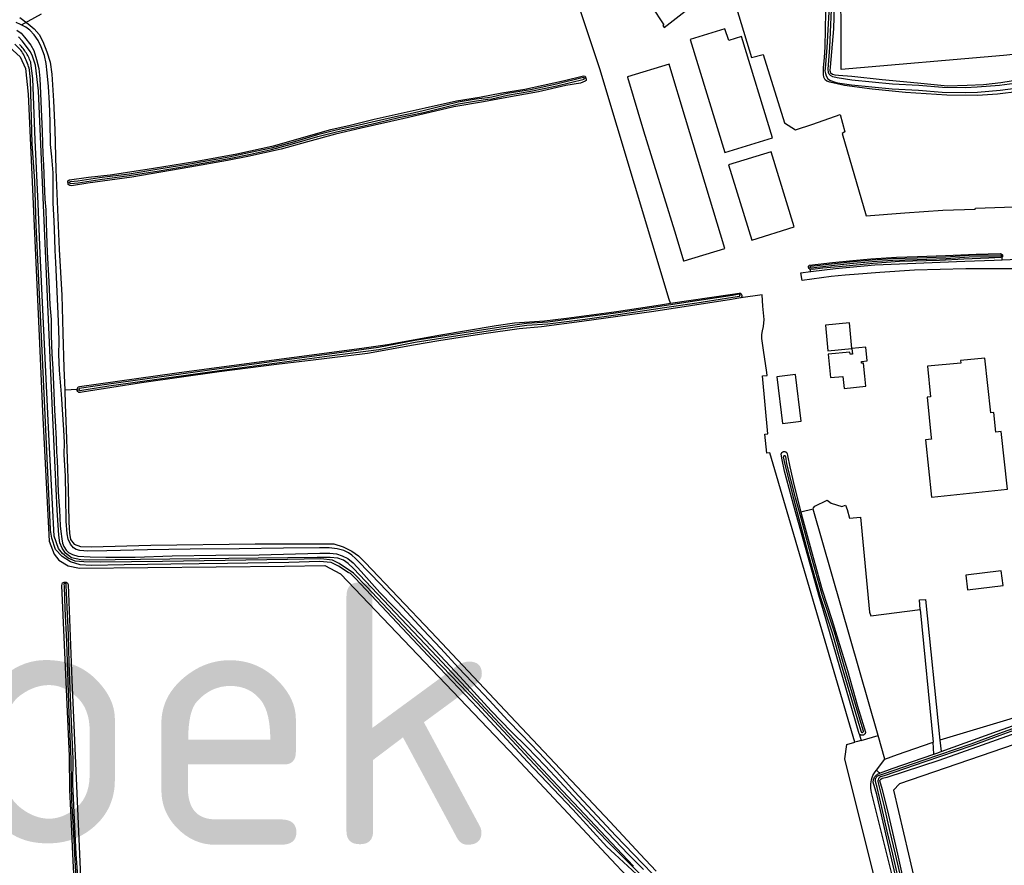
# Model space of a CAD drawing. Header units: metres. Extents: x 174423 to 175128, y 462196 to 462742.
# Tile 88 of 137: x 175053.86 to 175057.62, y 462731.38 to 462734.61. Entities that reach past the tile are written whole.
import ezdxf

# ---------------------------------------------------------------- set-up
doc = ezdxf.new("R2010")
doc.units = ezdxf.units.M
doc.layers.add('N-XX-AL-LIJN_0.20-G', color=7, linetype='Continuous', lineweight=25)
doc.layers.add('N-XX-AL-T40', color=7, linetype='Continuous', lineweight=40)
doc.styles.add('NLCS-ISO-M500-T40', font='NLCS-ISO.ttf', dxfattribs={"height": 2})

# ---------------------------------------------------------------- blocks, each defined once
blk = doc.blocks.new('Situatie')
at = {"lineweight": -3}
for p, q in [((-2.1776, 20.9745), (-2.1004, 21.0159)), ((-0.024, 20.7715), (-0.0305, 20.7718)), ((-1.9936, 20.3736), (-1.9996, 20.3707)), ((1.561, 20.0948), (1.5648, 20.0939)), ((0.8247, 20.0504), (0.8314, 20.0519)), ((0.5696, 19.9455), (0.5626, 19.9446)), ((-1.9638, 19.5844), (-2.0119, 19.5826)), ((-1.9563, 19.5825), (-1.9642, 19.581)), ((0.8429, 19.1281), (0.7957, 19.1175)), ((-2.011, 18.8448), (-2.011, 18.8502))]:
    blk.add_line(p, q, dxfattribs=at)
for points in [[(0.9282, 21.2266), (0.9206, 20.9596), (0.9076, 20.8132), (0.9063, 20.8006), (0.9068, 20.7963), (0.9077, 20.7926), (0.9165, 20.7865), (0.9248, 20.7837), (0.9396, 20.7826), (0.9899, 20.7792), (1.1062, 20.766), (1.24, 20.754), (1.3545, 20.7425), (1.4295, 20.7442), (1.4925, 20.7472), (1.5582, 20.755), (1.645, 20.769)], [(2.7061, 20.9946), (2.703, 21.005), (2.2515, 20.9282), (2.2322, 20.9262), (1.5682, 20.8578), (0.9498, 20.8039), (0.9491, 20.9745), (0.9454, 21.2351), (0.9454, 21.408), (0.9895, 21.8053), (1.0643, 22.2256)], [(0.9055, 21.0932), (0.8946, 20.8884), (0.8878, 20.8085), (0.8875, 20.7989), (0.889, 20.789), (0.892, 20.7806), (0.8988, 20.7692), (0.9082, 20.7627), (0.9269, 20.7555), (0.9356, 20.7541), (0.9882, 20.7461), (1.1435, 20.731), (1.2441, 20.7257), (1.3341, 20.7179), (1.4236, 20.7163), (1.4692, 20.7185), (1.5552, 20.7257), (1.6137, 20.7326)], [(1.6109, 20.7504), (1.5534, 20.7436), (1.468, 20.7365), (1.4234, 20.7343), (1.3351, 20.7359), (1.2453, 20.7437), (1.1449, 20.749), (0.9904, 20.764), (0.9343, 20.7725), (0.9175, 20.7767), (0.9083, 20.7813), (0.9033, 20.786), (0.9013, 20.7913), (0.9009, 20.7931), (0.9001, 20.8054), (0.9063, 20.8879), (0.915, 21.0928)], [(0.5191, 21.1401), (0.6069, 20.8502), (0.6513, 20.8618), (0.7331, 20.6015), (0.7749, 20.575), (0.8408, 20.5956), (0.9453, 20.6322), (0.9633, 20.5662), (0.9526, 20.5608), (1.0445, 20.2461), (1.1922, 20.2586), (1.3371, 20.2681), (1.4599, 20.2723), (1.461, 20.2755), (1.6822, 20.284)], [(1.6285, 20.721), (1.545, 20.71), (1.4692, 20.705), (1.3522, 20.7062), (1.194, 20.717), (1.068, 20.73), (0.9623, 20.7436), (0.9339, 20.7496), (0.9065, 20.7561), (0.8942, 20.7601), (0.8888, 20.7651), (0.8836, 20.7746), (0.8814, 20.7849), (0.8813, 20.7969), (0.8818, 20.8121), (0.8862, 20.8484), (0.8882, 20.8906), (0.8926, 21.0899)], [(0.215, 17.7061), (0.1061, 17.8142), (0.055, 17.865), (-0.0778, 18.0044), (-0.2396, 18.1756), (-0.4408, 18.3914), (-0.6382, 18.5973), (-0.8606, 18.8339), (-0.9102, 18.885), (-0.9651, 18.9211), (-0.991, 18.9344), (-1.0349, 18.9399), (-1.1622, 18.9369), (-1.4001, 18.9328), (-1.6397, 18.9291), (-1.8757, 18.9265), (-1.9397, 18.9273), (-1.9726, 18.9299), (-1.9989, 18.9414), (-2.0202, 18.959), (-2.0355, 18.9791), (-2.0524, 19.0258), (-2.0586, 19.1481), (-2.0712, 19.3874), (-2.0833, 19.6251), (-2.0938, 19.8633), (-2.1055, 20.1036), (-2.1133, 20.2937), (-2.1246, 20.5346), (-2.1338, 20.7706), (-2.1409, 20.8289), (-2.1421, 20.8325), (-2.144, 20.8375), (-2.1461, 20.8425), (-2.1482, 20.8474), (-2.1506, 20.8523), (-2.153, 20.8571), (-2.1557, 20.8618), (-2.1584, 20.8664), (-2.1613, 20.871), (-2.1643, 20.8755), (-2.1675, 20.8798), (-2.1707, 20.8841), (-2.1741, 20.8883), (-2.1777, 20.8924), (-2.1813, 20.8963), (-2.1851, 20.9002)], [(0.2978, 19.9133), (0.2934, 19.9277), (0.0285, 20.8069), (-0.1747, 21.4193), (-0.1752, 21.4204)], [(0.2744, 20.9645), (0.3659, 21.0354), (0.2642, 21.1795), (0.1686, 21.1053), (0.2187, 21.0407), (0.2252, 21.0458), (0.2726, 20.9752), (0.2686, 20.972), (0.2744, 20.9645)], [(-2.1943, 20.9544), (-2.1782, 20.943), (-2.1652, 20.9274), (-2.1416, 20.8975), (-2.1303, 20.8773), (-2.1197, 20.842), (-2.1106, 20.8082), (-2.1073, 20.7699), (-2.1051, 20.7127), (-2.1025, 20.6536), (-2.0977, 20.5674), (-2.0953, 20.4817), (-2.0937, 20.4416), (-2.0902, 20.3717), (-2.0877, 20.3096), (-2.0846, 20.2692), (-2.0812, 20.1781), (-2.0789, 20.1083), (-2.0727, 19.9964), (-2.0685, 19.9079), (-2.0643, 19.8509), (-2.0633, 19.791), (-2.0611, 19.7202), (-2.0578, 19.663), (-2.0532, 19.5733), (-2.0513, 19.5043), (-2.0489, 19.4656), (-2.0448, 19.3942), (-2.0441, 19.3464), (-2.041, 19.3158), (-2.0396, 19.2779), (-2.0388, 19.2287), (-2.0371, 19.1946), (-2.0342, 19.1582), (-2.0325, 19.1264), (-2.03, 19.0656), (-2.0274, 19.0431), (-2.0234, 19.015), (-2.0206, 18.9984), (-2.0157, 18.9864), (-2.0063, 18.9727), (-1.9973, 18.9632), (-1.9831, 18.9555), (-1.9616, 18.9489), (-1.9151, 18.947), (-1.8557, 18.9462), (-1.7432, 18.9461), (-1.6018, 18.951), (-1.4354, 18.9532), (-1.2703, 18.9543), (-1.0393, 18.9606), (-1.0008, 18.961), (-0.9761, 18.9578), (-0.9538, 18.9503), (-0.9326, 18.9407), (-0.9123, 18.9241), (-0.8811, 18.8907), (-0.8105, 18.8115), (-0.7071, 18.7052), (-0.6351, 18.6295), (-0.5052, 18.4908), (-0.3851, 18.3605), (-0.3092, 18.2815), (-0.248, 18.2211), (-0.1797, 18.1508), (-0.1257, 18.0922), (-0.0567, 18.0188), (0.0334, 17.9211), (0.1364, 17.8142), (0.1959, 17.7551)], [(0.2654, 17.7015), (0.1573, 17.8142), (0.0899, 17.8841), (0.0192, 17.9602), (-0.0676, 18.0527), (-0.1353, 18.1272), (-0.2028, 18.1995), (-0.2714, 18.2714), (-0.3221, 18.3235), (-0.3936, 18.4001), (-0.4581, 18.4696), (-0.5101, 18.5238), (-0.5773, 18.5974), (-0.6445, 18.6681), (-0.7244, 18.7539), (-0.7843, 18.8187), (-0.8418, 18.878), (-0.903, 18.9408), (-0.9176, 18.9534), (-0.9304, 18.9627), (-0.9471, 18.9706), (-0.9735, 18.9772), (-1.0036, 18.9814), (-1.0405, 18.9815), (-1.1781, 18.9799), (-1.3466, 18.9776), (-1.5332, 18.9764), (-1.6962, 18.9741), (-1.8516, 18.9702), (-1.9245, 18.969), (-1.9546, 18.9716), (-1.9686, 18.9745), (-1.979, 18.9817), (-1.9906, 18.9952), (-1.9994, 19.0136), (-2.0029, 19.0347), (-2.0064, 19.083), (-2.0078, 19.1773), (-2.0092, 19.2547), (-2.0139, 19.3374), (-2.0132, 19.3823), (-2.016, 19.4309), (-2.0251, 19.5667), (-2.0327, 19.6587), (-2.0352, 19.7177), (-2.034, 19.7693), (-2.0346, 19.8138), (-2.0371, 19.873), (-2.0415, 19.9584), (-2.0457, 20.0689), (-2.0486, 20.1139), (-2.0495, 20.1586), (-2.0521, 20.2274), (-2.0557, 20.2948), (-2.0565, 20.4107), (-2.062, 20.471), (-2.0663, 20.5188), (-2.0676, 20.6057), (-2.0701, 20.6764), (-2.0744, 20.7395), (-2.0797, 20.7913), (-2.0832, 20.8266), (-2.0896, 20.8574), (-2.1019, 20.8913), (-2.1135, 20.9144), (-2.1287, 20.9366), (-2.1451, 20.9541), (-2.1604, 20.9659), (-2.1807, 20.976), (-2.1976, 20.9839)], [(-2.1831, 21.0024), (-2.152, 20.9787), (-2.1292, 20.959), (-2.1097, 20.9374), (-2.0956, 20.9116), (-2.0806, 20.8721), (-2.0682, 20.8322), (-2.0609, 20.7871), (-2.055, 20.6851), (-2.0494, 20.5747), (-2.0463, 20.4233), (-2.034, 20.1182), (-2.0237, 19.9445), (-2.0188, 19.7995), (-2.0151, 19.6669), (-2.0119, 19.5826), (-2.0099, 19.528), (-2.0063, 19.4327), (-1.9988, 19.2092), (-1.9971, 19.0796), (-1.9944, 19.0376), (-1.9908, 19.0132), (-1.9761, 18.9946), (-1.9514, 18.9869), (-1.9114, 18.9845), (-1.6834, 18.9916), (-1.2864, 18.9962), (-0.9864, 18.9959), (-0.9501, 18.9845), (-0.9168, 18.9679), (-0.8921, 18.9512), (-0.8665, 18.9252), (-0.6144, 18.6609), (-0.3118, 18.3392), (0.0686, 17.9369), (0.1832, 17.8142), (0.2442, 17.7489)], [(0.6871, 20.5442), (0.5688, 20.9296), (0.5208, 20.9143), (0.505, 20.9591), (0.3734, 20.9187), (0.5055, 20.4885), (0.6871, 20.5442)], [(0.1681, 17.7378), (0.0856, 17.8142), (0.0558, 17.8418), (-0.0739, 17.984), (-0.2468, 18.1651), (-0.4378, 18.3708), (-0.607, 18.5488), (-0.8431, 18.8012), (-0.9043, 18.8655), (-0.9225, 18.8834), (-0.9312, 18.8868), (-0.9679, 18.9112), (-0.9961, 18.9259), (-1.0405, 18.9291), (-1.1573, 18.9256), (-1.3909, 18.9215), (-1.6077, 18.9184), (-1.7857, 18.916), (-1.9109, 18.9141), (-1.9529, 18.9166), (-1.9897, 18.9275), (-2.0218, 18.948), (-2.047, 18.975), (-2.061, 19.0182), (-2.0661, 19.0483), (-2.0661, 19.0522), (-2.0783, 19.2948), (-2.0879, 19.5144), (-2.1034, 19.8419), (-2.1205, 20.2123), (-2.1268, 20.3797), (-2.1361, 20.5214), (-2.1422, 20.7645), (-2.1465, 20.802), (-2.1468, 20.8031), (-2.1484, 20.8092), (-2.1502, 20.8153), (-2.1521, 20.8214), (-2.1542, 20.8274), (-2.1565, 20.8334), (-2.1589, 20.8393), (-2.1614, 20.8451), (-2.1641, 20.8509), (-2.1669, 20.8566), (-2.1699, 20.8622), (-2.173, 20.8678), (-2.1762, 20.8732), (-2.1796, 20.8786), (-2.202, 20.9015)], [(0.1576, 17.7682), (0.1139, 17.8142), (-0.1331, 18.0749), (-0.5914, 18.5652), (-0.9104, 18.9029), (-0.9308, 18.9212), (-0.9494, 18.9336), (-0.9711, 18.9416), (-0.9994, 18.9439), (-1.0488, 18.9449), (-1.7228, 18.9372), (-1.9158, 18.9346), (-1.9504, 18.9349), (-1.9858, 18.9426), (-2.0091, 18.9606), (-2.0218, 18.9799), (-2.0304, 18.9999), (-2.0344, 19.0289), (-2.0405, 19.1242), (-2.0604, 19.5309), (-2.1128, 20.7232), (-2.1231, 20.8206), (-2.1322, 20.8475), (-2.1359, 20.8593), (-2.1445, 20.8731), (-2.1574, 20.8922), (-2.174, 20.9136), (-2.1881, 20.9289)], [(-2.2361, 20.9012), (-2.1818, 20.8522), (-2.1624, 20.8078), (-2.1514, 20.7107), (-2.1096, 19.7893), (-2.0968, 19.5002), (-2.0713, 19.0072), (-2.0529, 18.9576), (-2.0347, 18.9345), (-1.9989, 18.9123), (-1.9564, 18.9038), (-1.1738, 18.9115), (-1.0203, 18.9142), (-0.9608, 18.8824), (-0.2914, 18.1826), (0.0524, 17.8142), (0.1502, 17.7094)], [(0.3556, 20.6182), (0.2961, 20.8163), (0.2938, 20.8242), (0.1338, 20.7761), (0.1342, 20.7748), (0.1956, 20.5702), (0.3133, 20.1888), (0.334, 20.1218), (0.3483, 20.0755), (0.3486, 20.0746), (0.3499, 20.075), (0.5049, 20.1219), (0.3556, 20.6182)], [(-1.9996, 20.3707), (-2.0003, 20.3748), (-2, 20.3794), (-1.9941, 20.3843), (-1.9214, 20.3946), (-1.8387, 20.4031), (-1.698, 20.4244), (-1.6018, 20.4396), (-1.5085, 20.4551), (-1.3556, 20.4825), (-1.2104, 20.5147), (-1.0999, 20.5461), (-0.9974, 20.5755), (-0.924, 20.5926), (-0.8324, 20.6152), (-0.6375, 20.6585), (-0.5177, 20.6846), (-0.4307, 20.6995), (-0.3445, 20.715), (-0.2575, 20.73), (-0.1876, 20.7451), (-0.1061, 20.7622), (-0.034, 20.7799), (-0.0279, 20.779), (-0.0258, 20.7759), (-0.024, 20.7715)], [(-0.024, 20.7715), (-0.0237, 20.7679), (-0.0237, 20.7629), (-0.027, 20.7598), (-0.0449, 20.7523), (-0.1015, 20.7428), (-0.2057, 20.7189), (-0.3396, 20.6945), (-0.415, 20.6814), (-0.5275, 20.6624), (-0.6197, 20.6404), (-0.718, 20.6182), (-0.8816, 20.5802), (-0.98, 20.5578), (-1.0861, 20.5286), (-1.187, 20.5009), (-1.3144, 20.4728), (-1.3917, 20.4572), (-1.5353, 20.4316), (-1.7568, 20.3942), (-1.9245, 20.3708), (-1.9861, 20.3611), (-1.9932, 20.3616), (-1.9989, 20.3666), (-1.9996, 20.3707)], [(-1.9936, 20.3736), (-1.9923, 20.3706), (-1.9894, 20.3701), (-1.9614, 20.373), (-1.8785, 20.3849), (-1.766, 20.3998), (-1.6522, 20.4184), (-1.5336, 20.4379), (-1.3853, 20.4645), (-1.303, 20.4817), (-1.2236, 20.4989), (-1.1431, 20.5207), (-1.0467, 20.5492), (-0.976, 20.5666), (-0.8879, 20.5858), (-0.8223, 20.6014), (-0.7377, 20.6209), (-0.6932, 20.6299), (-0.6437, 20.641), (-0.5618, 20.6611), (-0.5102, 20.6738), (-0.442, 20.6851), (-0.3987, 20.6908), (-0.3826, 20.6928), (-0.3231, 20.7064), (-0.2345, 20.7215), (-0.1357, 20.742), (-0.0315, 20.7676), (-0.0305, 20.7686), (-0.0305, 20.7718), (-0.0314, 20.7731), (-0.0329, 20.7735), (-0.137, 20.7479), (-0.2356, 20.7274), (-0.3242, 20.7123), (-0.3837, 20.6988), (-0.3994, 20.6967), (-0.4429, 20.6911), (-0.5114, 20.6797), (-0.5633, 20.667), (-0.6451, 20.6469), (-0.6945, 20.6358), (-0.7389, 20.6268), (-0.8236, 20.6073), (-0.8892, 20.5916), (-0.9774, 20.5725), (-1.0483, 20.555), (-1.1447, 20.5264), (-1.225, 20.5047), (-1.3042, 20.4876), (-1.3864, 20.4703), (-1.5346, 20.4438), (-1.6531, 20.4243), (-1.7669, 20.4058), (-1.8794, 20.3909), (-1.9622, 20.379), (-1.9901, 20.3761), (-1.9921, 20.3766), (-1.9936, 20.3736)], [(0.6081, 20.1539), (0.7705, 20.2041), (0.6821, 20.4904), (0.5201, 20.4407), (0.6081, 20.1539)], [(0.8247, 20.0504), (0.8247, 20.055), (0.8285, 20.0582), (0.829, 20.0585), (0.9168, 20.0686), (0.9935, 20.0761), (1.062, 20.0827), (1.1608, 20.0888), (1.2399, 20.0914), (1.3478, 20.0959), (1.464, 20.1011), (1.5558, 20.1031), (1.5596, 20.1014), (1.564, 20.0981), (1.5648, 20.0939)], [(0.8314, 20.0519), (0.8309, 20.0509), (0.832, 20.0493), (0.8343, 20.0483), (0.9241, 20.0584), (0.9829, 20.0647), (1.0678, 20.0727), (1.1458, 20.0781), (1.2392, 20.0805), (1.3491, 20.0842), (1.4371, 20.0899), (1.5597, 20.0922), (1.561, 20.0935), (1.561, 20.0948), (1.561, 20.096), (1.5596, 20.0972), (1.4369, 20.0949), (1.3489, 20.0892), (1.2391, 20.0855), (1.1455, 20.0831), (1.0674, 20.0777), (0.9824, 20.0697), (0.9236, 20.0633), (0.8338, 20.0533), (0.8319, 20.0529), (0.8314, 20.0519)], [(1.5648, 20.0939), (1.5651, 20.0902), (1.5637, 20.0885)], [(0.8319, 20.0341), (0.8339, 20.0344), (0.9272, 20.0455), (1.0775, 20.0602), (1.4212, 20.0742), (1.5322, 20.077), (1.5638, 20.0789), (1.5637, 20.0885), (1.558, 20.0875), (1.5127, 20.0857), (1.4173, 20.0818), (1.3238, 20.0764), (1.1716, 20.0725), (1.0714, 20.0653), (0.9682, 20.0549), (0.8794, 20.0469), (0.8394, 20.0421), (0.8302, 20.0428), (0.8319, 20.0341)], [(1.5638, 20.0789), (1.5932, 20.0806), (1.6673, 20.0824), (1.7342, 20.0799), (1.7852, 20.0792), (1.813, 20.0794)], [(1.719, 20.044), (1.509, 20.0442), (1.4252, 20.0452), (1.2285, 20.04), (1.0967, 20.0302), (1.0154, 20.0241), (0.9642, 20.0202), (0.9105, 20.0152), (0.8011, 20.0002), (0.7954, 20.0297), (0.8319, 20.0341)], [(0.8302, 20.0428), (0.8256, 20.0464), (0.8247, 20.0504)], [(-1.9642, 19.581), (-1.9635, 19.5879), (-1.9611, 19.5948), (-1.9559, 19.5962), (-1.8109, 19.617), (-1.5841, 19.6485), (-1.3765, 19.6766), (-0.8791, 19.7423), (-0.7816, 19.7561), (-0.5853, 19.7917), (-0.3669, 19.8285), (-0.2964, 19.8391), (-0.1829, 19.8467), (-0.0986, 19.8566), (0.0919, 19.8815), (0.2599, 19.9077), (0.2978, 19.9133), (0.5254, 19.9469), (0.5602, 19.9518), (0.5647, 19.9515), (0.5682, 19.949), (0.5696, 19.9455)], [(0.5696, 19.9455), (0.5701, 19.9441), (0.5703, 19.9391), (0.5675, 19.9352), (0.5666, 19.9346), (0.5658, 19.934), (0.5304, 19.9278), (0.3745, 19.9032), (0.2351, 19.8818), (-0.0402, 19.8433), (-0.1941, 19.823), (-0.2786, 19.8159), (-0.4138, 19.7963), (-0.5851, 19.7708), (-0.6816, 19.7532), (-0.8576, 19.7217), (-1.0751, 19.6949), (-1.2039, 19.6799), (-1.4228, 19.6518), (-1.7188, 19.6104), (-1.9461, 19.575), (-1.9517, 19.5727), (-1.9586, 19.5735), (-1.9624, 19.5771), (-1.9642, 19.581)], [(0.5626, 19.9446), (0.5618, 19.9474), (0.5607, 19.9484), (0.5354, 19.9432), (0.3982, 19.9225), (0.2744, 19.9037), (0.0982, 19.8774), (-0.0287, 19.8603), (-0.1697, 19.8416), (-0.2508, 19.8367), (-0.3396, 19.824), (-0.5143, 19.7974), (-0.6773, 19.7714), (-0.8152, 19.7445), (-1.0029, 19.7195), (-1.4228, 19.6634), (-1.8446, 19.6053), (-1.9479, 19.5893), (-1.9568, 19.5881), (-1.9579, 19.5866), (-1.9563, 19.5825), (-1.9545, 19.5813), (-1.9468, 19.5824), (-1.8436, 19.5984), (-1.4218, 19.6565), (-1.002, 19.7125), (-0.8141, 19.7376), (-0.676, 19.7645), (-0.5132, 19.7905), (-0.3386, 19.817), (-0.2501, 19.8297), (-0.1691, 19.8346), (-0.0277, 19.8533), (0.0991, 19.8704), (0.2755, 19.8968), (0.3992, 19.9156), (0.5365, 19.9363), (0.5611, 19.9406), (0.5627, 19.9418), (0.5626, 19.9446)], [(1.0014, 18.2405), (0.6768, 19.3431), (0.6663, 19.3418), (0.6577, 19.4138), (0.6691, 19.4152), (0.6497, 19.6368), (0.6671, 19.6383), (0.6651, 19.6491), (0.6527, 19.7348), (0.6472, 19.7796), (0.6471, 19.7949), (0.6496, 19.8087), (0.6533, 19.8254), (0.6551, 19.8521), (0.6505, 19.9023), (0.6478, 19.9449), (0.5666, 19.9346)], [(0.9902, 19.7411), (0.9805, 19.8383), (0.8893, 19.8293), (0.899, 19.7317), (0.99, 19.7408)], [(0.99, 19.7408), (0.9921, 19.7197), (0.9831, 19.7188), (0.9823, 19.7272), (0.9002, 19.7191), (0.909, 19.63), (0.9557, 19.6346), (0.9602, 19.5887), (1.0427, 19.5969), (1.0389, 19.635), (1.0339, 19.6854), (1.0269, 19.6847), (1.0262, 19.6918), (1.0481, 19.694), (1.0429, 19.7464), (0.9902, 19.7411)], [(0.9902, 19.7411), (0.99, 19.7411), (0.99, 19.7408)], [(1.5389, 19.4218), (1.5315, 19.4969), (1.5196, 19.4958), (1.4973, 19.7043), (1.4045, 19.6953), (1.4055, 19.6854), (1.2784, 19.673), (1.2898, 19.5567), (1.2776, 19.5555), (1.2928, 19.4), (1.2933, 19.3949), (1.2712, 19.3925), (1.2939, 19.1737), (1.5839, 19.2042), (1.5594, 19.424), (1.5389, 19.4218)], [(0.7969, 19.4634), (0.7756, 19.642), (0.7039, 19.6334), (0.7252, 19.4548), (0.7969, 19.4634)], [(1.3301, 18.2049), (1.5454, 18.2823), (1.7032, 18.3385), (1.8478, 18.3883), (1.8528, 18.3921), (1.854, 18.3952), (1.853, 18.4031), (1.8333, 18.543), (1.8007, 18.8126), (1.7887, 18.8617), (1.7828, 18.9077), (1.7589, 19.1042), (1.7398, 19.2505), (1.7221, 19.3969), (1.7159, 19.4991), (1.7119, 19.5347), (1.6858, 19.5324), (1.7653, 18.8601), (1.7654, 18.8454), (1.7484, 18.842), (1.8117, 18.3987), (1.5931, 18.3283), (1.3258, 18.2484), (1.3301, 18.2049)], [(1.0176, 18.2727), (0.8815, 18.7416), (0.867, 18.7914), (0.7691, 19.1407), (0.7337, 19.2732), (0.7247, 19.316), (0.7206, 19.3377), (0.7207, 19.3387), (0.7209, 19.3397), (0.7213, 19.3407), (0.7217, 19.3416), (0.7222, 19.3425), (0.7227, 19.3434), (0.7233, 19.3441), (0.724, 19.3449), (0.7248, 19.3456), (0.7256, 19.3462), (0.7265, 19.3467), (0.7274, 19.3472), (0.7283, 19.3475), (0.7293, 19.3478), (0.7303, 19.348), (0.7313, 19.3481), (0.7323, 19.3482), (0.7333, 19.3481), (0.7343, 19.348), (0.7353, 19.3477), (0.7363, 19.3474), (0.7372, 19.347), (0.7381, 19.3465), (0.739, 19.3459), (0.7397, 19.3453), (0.7405, 19.3446), (0.7412, 19.3439), (0.7418, 19.343), (0.7423, 19.3422), (0.7427, 19.3413), (0.7445, 19.3326), (0.7535, 19.2893), (0.7697, 19.2174), (0.7957, 19.1175), (0.8008, 19.0979), (0.8382, 18.9578), (0.8771, 18.8213), (0.9133, 18.7078), (0.9378, 18.6299), (0.9731, 18.5142), (1.0115, 18.3772), (1.0421, 18.2783), (1.0419, 18.2772), (1.0416, 18.276), (1.0413, 18.2749), (1.0408, 18.2739), (1.0402, 18.2729), (1.0395, 18.2719), (1.0388, 18.271), (1.038, 18.2702), (1.0371, 18.2694), (1.0361, 18.2687), (1.0351, 18.2681), (1.0341, 18.2676), (1.033, 18.2672), (1.0319, 18.2669), (1.0307, 18.2667), (1.0295, 18.2666), (1.0284, 18.2666), (1.0272, 18.2667), (1.0261, 18.2669), (1.0249, 18.2672), (1.0238, 18.2676), (1.0228, 18.268), (1.0218, 18.2686), (1.0208, 18.2693), (1.0199, 18.27), (1.0191, 18.2708), (1.0183, 18.2717), (1.0176, 18.2727)], [(1.0115, 18.3261), (1.0254, 18.2802), (1.0256, 18.2799), (1.0258, 18.2795), (1.0261, 18.2792), (1.0264, 18.2789), (1.0267, 18.2787), (1.027, 18.2785), (1.0273, 18.2782), (1.0277, 18.2781), (1.028, 18.2779), (1.0284, 18.2778), (1.0288, 18.2777), (1.0292, 18.2777), (1.0296, 18.2777), (1.03, 18.2777), (1.0304, 18.2778), (1.0308, 18.2779), (1.0312, 18.278), (1.0315, 18.2782), (1.0319, 18.2783), (1.0322, 18.2786), (1.0325, 18.2788), (1.0328, 18.2791), (1.0331, 18.2794), (1.0333, 18.2797), (1.0335, 18.28), (1.0337, 18.2804), (1.0338, 18.2808), (1.034, 18.2811), (1.034, 18.2815), (1.0341, 18.2819), (1.0341, 18.2823), (1.0341, 18.2827), (1.0201, 18.3287), (0.9579, 18.5395), (0.9232, 18.6603), (0.8779, 18.7988), (0.8332, 18.9556), (0.7963, 19.0944), (0.7756, 19.1713), (0.7426, 19.3011), (0.7376, 19.3293), (0.7374, 19.3297), (0.7371, 19.33), (0.7369, 19.3303), (0.7366, 19.3306), (0.7363, 19.3309), (0.7359, 19.3311), (0.7356, 19.3314), (0.7352, 19.3315), (0.7348, 19.3317), (0.7344, 19.3318), (0.734, 19.3319), (0.7335, 19.3319), (0.7331, 19.3319), (0.7327, 19.3319), (0.7323, 19.3318), (0.7319, 19.3317), (0.7315, 19.3316), (0.7311, 19.3314), (0.7307, 19.3312), (0.7304, 19.3309), (0.7301, 19.3307), (0.7298, 19.3304), (0.7295, 19.33), (0.7293, 19.3297), (0.7291, 19.3293), (0.7289, 19.329), (0.7287, 19.3286), (0.7286, 19.3282), (0.7338, 19.2992), (0.7669, 19.169), (0.7876, 19.092), (0.8245, 18.9532), (0.8693, 18.7961), (0.9146, 18.6577), (0.9493, 18.537), (1.0115, 18.3261)], [(1.025, 18.2474), (1.0898, 18.266), (0.8429, 19.1281), (0.8443, 19.134), (0.8489, 19.1405), (0.8961, 19.1633), (0.9117, 19.1512), (0.9514, 19.1393), (0.966, 19.1432), (0.9726, 19.1274), (0.9805, 19.0943), (1.0235, 19.0981), (1.0573, 18.7358), (1.0625, 18.7217), (1.2507, 18.7461), (1.2996, 18.2405)], [(1.4247, 18.8775), (1.4315, 18.8217), (1.5665, 18.8381), (1.5597, 18.8939), (1.4247, 18.8775)], [(-1.9087, 16.662), (-1.9116, 16.6619), (-1.9164, 16.6629), (-1.919, 16.6653), (-1.9201, 16.6677), (-1.9206, 16.6796), (-1.9492, 17.2075), (-1.9651, 17.4923), (-1.9809, 17.8142), (-1.985, 17.9019), (-1.9929, 18.0583), (-1.9939, 18.1873), (-2.0235, 18.837), (-2.0204, 18.8478), (-2.0147, 18.8504), (-2.011, 18.8502)], [(-2.011, 18.8448), (-2.0129, 18.8448), (-2.015, 18.8435), (-2.0149, 18.8337), (-2.0115, 18.7487), (-2.0056, 18.624), (-2.0006, 18.4688), (-1.9966, 18.3467), (-1.9886, 18.1758), (-1.9877, 18.0827), (-1.9862, 18.0172), (-1.9802, 17.9167), (-1.9755, 17.8142), (-1.9401, 17.1991)], [(-1.9627, 17.7292), (-1.9682, 17.8142), (-1.9737, 17.919), (-1.9811, 18.0802), (-1.9804, 18.1776), (-1.9848, 18.2884), (-1.9904, 18.4101), (-1.995, 18.5434), (-1.998, 18.6495), (-2.003, 18.7551), (-2.0061, 18.8385), (-2.0073, 18.8435), (-2.0097, 18.8448), (-2.011, 18.8448)], [(-2.011, 18.8502), (-2.0065, 18.85), (-2.0018, 18.8463), (-1.9985, 18.8412), (-1.9853, 18.4781), (-1.9557, 17.8142), (-1.9325, 17.2944), (-1.9002, 16.6813), (-1.8996, 16.6762), (-1.8995, 16.6693), (-1.9002, 16.6666), (-1.9017, 16.6645), (-1.9046, 16.6629), (-1.9081, 16.662), (-1.9087, 16.662)], [(1.2507, 18.7461), (1.2486, 18.7835), (1.271, 18.7837), (1.3258, 18.2484)], [(2.184, 18.4285), (1.1723, 18.0816), (1.1485, 18.0577), (1.2055, 17.8142), (1.3351, 17.26), (1.2873, 17.2356), (1.2895, 17.2387), (1.2913, 17.2428), (1.2921, 17.2485), (1.2914, 17.2548), (1.2789, 17.3047), (1.1654, 17.8142), (1.1268, 17.9793), (1.1064, 18.0583), (1.0965, 18.0934), (1.0974, 18.0975), (1.1002, 18.1), (1.1058, 18.1032), (1.1245, 18.1077), (1.3235, 18.1713), (1.4883, 18.2298), (1.6344, 18.2825)], [(1.7919, 18.3517), (1.5539, 18.2659), (1.4482, 18.227), (1.2682, 18.1654), (1.1138, 18.1127), (1.0995, 18.1079), (1.0952, 18.1056), (1.0939, 18.1049), (1.0921, 18.1026), (1.09, 18.0967), (1.0897, 18.0935), (1.0893, 18.0907), (1.0948, 18.0698), (1.1127, 17.9935), (1.134, 17.9037), (1.1554, 17.8142), (1.2355, 17.4687)], [(1.2295, 17.45), (1.1462, 17.8142), (1.1252, 17.9017), (1.1039, 17.9914), (1.0861, 18.0677), (1.0801, 18.0902), (1.0798, 18.092), (1.0797, 18.0939), (1.0797, 18.0958), (1.0799, 18.0977), (1.0803, 18.0996), (1.0808, 18.1014), (1.0815, 18.1032), (1.0824, 18.1049), (1.0834, 18.1065), (1.0845, 18.108), (1.0857, 18.1094), (1.0871, 18.1107), (1.0886, 18.1119), (1.0902, 18.113), (1.0918, 18.1139), (1.0936, 18.1147), (1.0954, 18.1153), (1.1113, 18.1202), (1.2656, 18.173), (1.4455, 18.2345), (1.5511, 18.2734), (1.7893, 18.3592)], [(1.1624, 17.6574), (1.0652, 18.0485), (1.0633, 18.0566), (1.0622, 18.0647), (1.0618, 18.073), (1.0622, 18.0812), (1.0632, 18.0894), (1.0649, 18.0974), (1.0673, 18.1053), (1.0704, 18.1129), (1.0741, 18.1203), (1.0785, 18.1273), (1.0834, 18.1338), (1.1158, 18.1754), (1.0898, 18.266)], [(1.0176, 18.2727), (1.025, 18.2474), (1.0117, 18.2435), (1.0014, 18.2405)], [(1.0809, 17.7034), (0.9631, 18.1772), (0.9713, 18.2311), (1.0014, 18.2405)], [(1.0834, 18.1338), (1.0912, 18.1267), (1.0996, 18.1238), (1.1442, 18.1397), (1.3032, 18.1953), (1.2996, 18.2405)], [(1.1158, 18.1754), (1.1644, 18.1934), (1.2967, 18.2397), (1.2996, 18.2405)], [(1.3032, 18.1953), (1.3139, 18.199), (1.3301, 18.2049)], [(1.256, 17.309), (1.1379, 17.8142), (1.085, 18.0405), (1.0712, 18.0882), (1.0714, 18.0914), (1.072, 18.0946), (1.0728, 18.0978), (1.0739, 18.1009), (1.0752, 18.1038), (1.0768, 18.1067), (1.0786, 18.1094), (1.0806, 18.112), (1.0829, 18.1143), (1.0853, 18.1165), (1.0879, 18.1184), (1.0907, 18.1201), (1.0936, 18.1216), (1.0966, 18.1228), (1.0996, 18.1238)]]:
    blk.add_lwpolyline(points, dxfattribs=at)

msp = doc.modelspace()

# ---------------------------------------------------------------- block references
at = {"layer": 'N-XX-AL-LIJN_0.20-G'}
msp.add_blockref('Situatie', (175056.047, 462713.6112), dxfattribs=at)

# ---------------------------------------------------------------- texts
at = {"layer": 'N-XX-AL-T40', "style": 'NLCS-ISO-M500-T40'}
msp.add_text('Kootwijkerbroek', height=1, dxfattribs=at).set_placement((175046.2937, 462731.4607))

doc.saveas('drawing.dxf')
